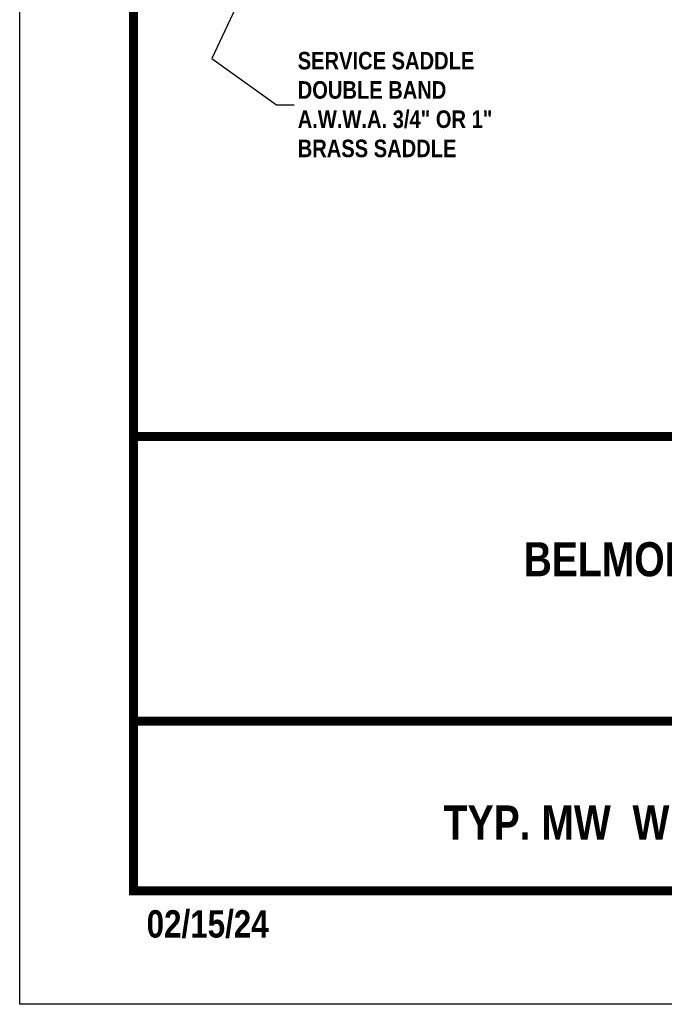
# Model space of a CAD drawing. Extents: x -603 to -141, y -298 to 300.
# Tile 1 of 234: x -603 to -449, y -298 to -63. Entities that reach past the tile are written whole.
import ezdxf
from ezdxf.enums import TextEntityAlignment as Align

# ---------------------------------------------------------------- set-up
doc = ezdxf.new("R2010")
doc.units = 0
doc.header["$LTSCALE"] = 25
doc.header["$MEASUREMENT"] = 0
doc.layers.get('DEFPOINTS').update_dxf_attribs({"linetype": 'CONTINUOUS'})
for name, color, linetype in [('BORDER', 252, 'CONTINUOUS'), ('TEXT', 7, 'CONTINUOUS'), ('VCV_DETAIL', 7, 'CONTINUOUS')]:
    doc.layers.add(name, color=color, linetype=linetype)
doc.styles.add('ROMANS', font='romans.shx', dxfattribs={"width": 0.8})
doc.styles.add('TECHNICAL', font='techb___.ttf')
doc.dimstyles.get("Standard").update_dxf_attribs({"dimtxt": 0.18, "dimasz": 0.18, "dimexe": 0.18, "dimexo": 0.0625, "dimgap": 0.09, "dimtad": 0, "dimtih": 1, "dimtoh": 1, "dimdec": 4, "dimzin": 0, "dimdsep": 46, "dimtxsty": 'Standard', "dimcen": 0.09, "dimadec": 0, "dimazin": 0, "dimtfac": 1, "dimtdec": 4, "dimtofl": 0, "dimtmove": 0, "dimatfit": 3, "dimfxl": 1, "dimtolj": 1, "dimtzin": 0, "dimarcsym": 0})

msp = doc.modelspace()

# ---------------------------------------------------------------- linework, layer by layer
at = {"layer": 'BORDER', "color": 7, "const_width": 2.17}
msp.add_lwpolyline([(-575.86, -270.99), (-575.86, 272.63), (-168.15, 272.63), (-168.15, -270.99)], close=True, dxfattribs=at)
for points in [[(-575.86, -162.27), (-168.15, -162.27)], [(-575.86, -230.4), (-168.15, -230.4)]]:
    msp.add_lwpolyline(points, dxfattribs=at)
at = {"layer": 'DEFPOINTS', "color": 3, "linetype": 'Continuous', "ltscale": 2}
msp.add_lwpolyline([(-603.04, -298.17), (-603.04, 299.81), (-140.96, 299.81), (-140.96, -298.17)], close=True, dxfattribs=at)

# ---------------------------------------------------------------- texts
at = {"layer": 'BORDER', "style": 'TECHNICAL'}
msp.add_text('9/25/17', height=0.198, dxfattribs=at).set_placement((-575.75, -270.87))
msp.add_text('9/25/17', height=0.198, rotation=270, dxfattribs=at).set_placement((-575.74, -271.1))
at = {"layer": 'TEXT', "color": 7, "style": 'TECHNICAL'}
for s, p in [('BELMONT COUNTY WATER AND SEWER DISTRICT', (-252.2, -191.66)), ('TYP. MW  WITH BACKFLOW FOR NEW CONSTRUCTION ', (-248.48, -254.67))]:
    msp.add_text(s, height=8.1543, dxfattribs=at).set_placement(p, align=Align.MIDDLE_RIGHT)
msp.add_text('02/15/24', height=6.545, dxfattribs=at).set_placement((-572.69, -282.2))
at = {"layer": 'VCV_DETAIL', "color": 7, "insert": (-536.56, -82.89), "char_height": 4.2, "width": 85.1925, "attachment_point": 4, "style": 'TECHNICAL'}
msp.add_mtext('\\A1;SERVICE SADDLE \\PDOUBLE BAND\\PA.W.W.A. 3/4" OR 1"\\PBRASS SADDLE', dxfattribs=at)

# ---------------------------------------------------------------- leaders
at = {"layer": 'VCV_DETAIL', "annotation_type": 0, "has_hookline": 1, "hookline_direction": 0, "text_width": 55.85}
msp.add_leader([(-531.64, -17.57), (-557.1, -71.84), (-541.6, -82.89), (-537.4, -82.89)], dimstyle='Standard', override={"dimscale": 28, "dimtxt": 0.15, "dimasz": 0.15, "dimexe": 0.09, "dimexo": 0.03, "dimgap": 0.03, "dimtad": 0, "dimtih": 0, "dimtoh": 0, "dimdec": 0, "dimtxsty": 'ROMANS', "dimclrt": 7, "dimtdec": 0}, dxfattribs=at)

doc.saveas('drawing.dxf')
